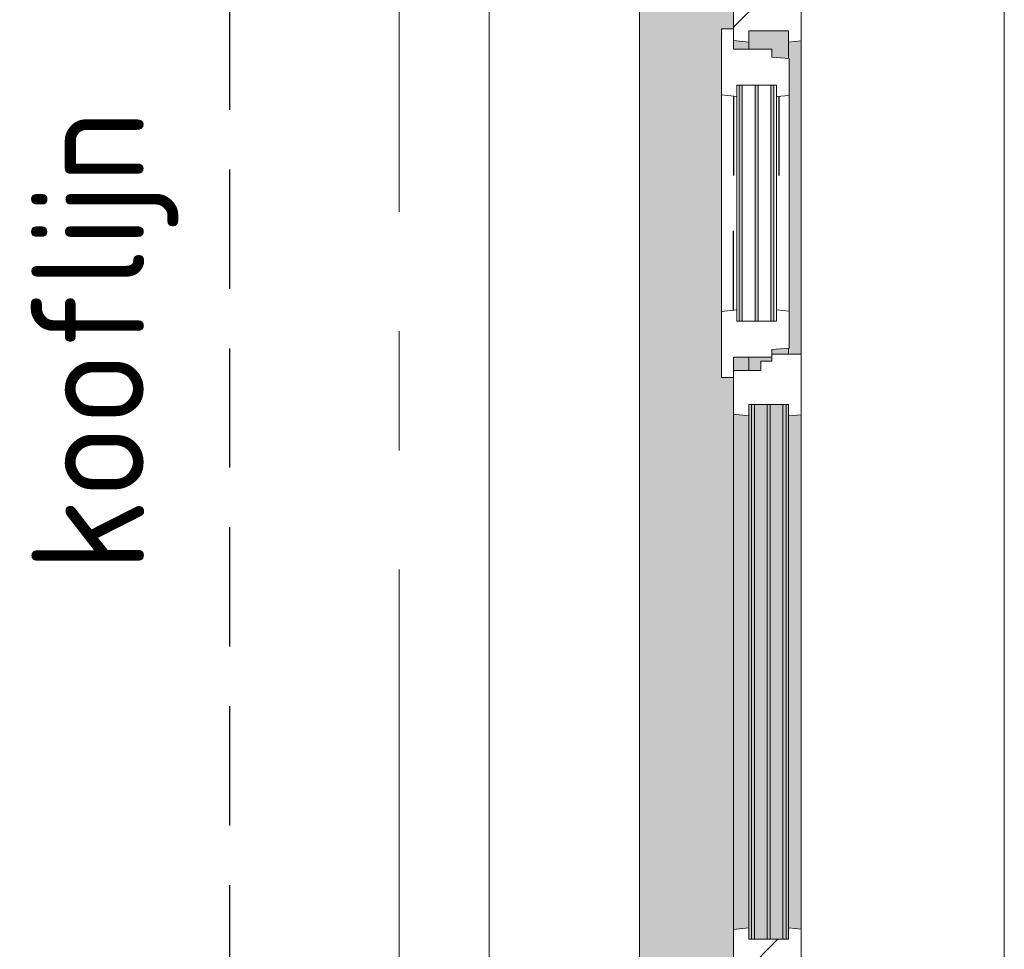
# Model space of a CAD drawing. Extents: x 3165 to 57695, y -7842 to 39081.
# Tile 87 of 248: x 53512 to 54822, y 3127 to 4364. Entities that reach past the tile are written whole.
import ezdxf

# ---------------------------------------------------------------- set-up
doc = ezdxf.new("R2010")
doc.units = 0
doc.header["$LTSCALE"] = 50
for name, pattern in [('HIDDEN2', [4.7625, 3.175, -1.5875]), ('Onderlegger 3e verdieping$0$gestippeld', [6.35, 3.175, -3.175]), ('Onderlegger 3e verdieping$0$stramien', [22.225, 12.7, -3.175, 3.175, -3.175])]:
    doc.linetypes.add(name, pattern=pattern)
doc.layers.get('0').update_dxf_attribs({"linetype": 'CONTINUOUS'})
doc.layers.add('IWTEKST', color=2, linetype='CONTINUOUS')
for name, color, linetype, lineweight in [('Onderlegger 3e verdieping$0$A-GLAZ', 8, 'CONTINUOUS', 25), ('Onderlegger 3e verdieping$0$A-GLAZ-GLAS', 8, 'CONTINUOUS', 25), ('Onderlegger 3e verdieping$0$S-GRID', 8, 'CONTINUOUS', 18)]:
    doc.layers.add(name, color=color, linetype=linetype, lineweight=lineweight)
doc.styles.get("Standard").update_dxf_attribs({"font": 'isocp.shx'})
pattern_1 = [(315, (-3744.55, 54611.6), (212.132, 212.132), [])]

# ---------------------------------------------------------------- blocks, each defined once
blk = doc.blocks.new('Onderlegger 3e verdieping$0$31_KA_Houten kozijn metselwerkgevel met draaiend deel verdieping - 31_KA_Houten kozijn metselwerkgevel met draaiend deel verdieping-V232-Plotview 3e Verdieping - schaal 1 op 100')
at = {"layer": 'Onderlegger 3e verdieping$0$A-GLAZ'}
blk.add_hatch(color=256, dxfattribs=at).paths.add_polyline_path([(-656.5, 323.5), (-636.5, 323.5), (-636.5, 150), (143, 150), (143, 166), (607, 165.2), (607, 150), (636.5, 150), (636.5, 323.5), (656.5, 323.5), (656.5, 328.5), (631.5, 328.5), (631.5, 275), (-631.5, 275), (-631.5, 328.5), (-656.5, 328.5)], flags=0)
at = {"layer": 'Onderlegger 3e verdieping$0$A-GLAZ', "lineweight": 18}
h = blk.add_hatch(dxfattribs=at)
h.set_pattern_fill('FP_407', color=256, style=0, pattern_type=2)
h.set_pattern_definition(pattern_1)
h.paths.add_polyline_path([(-656.5, 150), (-636.5, 150), (-636.5, 323.5), (-656.5, 323.5), (-656.5, 165.2)], flags=0)
h.paths.add_polyline_path([(636.5, 165.2), (636.5, 150), (656.5, 150), (656.5, 323.5), (636.5, 323.5)], flags=0)
h = blk.add_hatch(dxfattribs=at)
h.set_pattern_fill('FP_407', color=256, style=0, pattern_type=2)
h.set_pattern_definition(pattern_1)
h.paths.add_polyline_path([(-656.5, 126.3), (-656.5, 60), (-591.1, 60), (-589.5, 77), (-604.5, 77), (-604.5, 129.8), (-589.5, 129.8), (-591.8, 150), (-656.5, 150)], flags=0)
h.paths.add_polyline_path([(589.5, 77), (591.1, 60), (656.5, 60), (656.5, 150), (591.8, 150), (589.5, 129.8), (604.5, 129.8), (604.5, 77)], flags=0)
at = {"layer": 'Onderlegger 3e verdieping$0$A-GLAZ'}
h = blk.add_hatch(color=256, dxfattribs=at)
h.paths.add_polyline_path([(-591.8, 150), (-589.5, 129.8), (92, 129.8), (94.3, 150), (-589.5, 150)], flags=0)
h.paths.add_polyline_path([(152.5, 129.8), (170, 129.8), (170, 150), (152.5, 150), (152.5, 145.4)], flags=0)
h.paths.add_polyline_path([(580, 145.8), (580, 129.8), (589.5, 129.8), (591.8, 150), (580, 150)], flags=0)
h = blk.add_hatch(color=256, dxfattribs=at)
h.paths.add_polyline_path([(-604.5, 101.3), (-604.5, 84.3), (107, 84.3), (107, 101.3), (-591.8, 101.3)], flags=0)
h.paths.add_polyline_path([(-604.5, 129.8), (-604.5, 126.3), (107, 126.3), (107, 129.8), (-591.8, 129.8)], flags=0)
h.paths.add_polyline_path([(-604.5, 122.3), (-604.5, 105.3), (107, 105.3), (107, 122.3), (-591.8, 122.3)], flags=0)
h.paths.add_polyline_path([(-604.5, 80.3), (-604.5, 77), (107, 77), (107, 80.3), (-594.4, 80.3)], flags=0)
h.paths.add_polyline_path([(152.5, 126.3), (152.5, 114), (165, 114), (165, 99), (170, 99), (170, 129.8), (152.5, 129.8)], flags=0)
h.paths.add_polyline_path([(174, 84.3), (174, 77), (182.1, 77), (180.5, 99), (174, 99), (174, 93)], flags=0)
h.paths.add_polyline_path([(567.9, 77), (604.5, 77), (604.5, 129.8), (580, 129.8), (580, 99), (569.5, 99), (569.1, 93)], flags=0)
at = {"layer": 'Onderlegger 3e verdieping$0$A-GLAZ', "lineweight": 18}
h = blk.add_hatch(dxfattribs=at)
h.set_pattern_fill('FP_407', color=256, style=0, pattern_type=2)
h.set_pattern_definition(pattern_1)
h.paths.add_polyline_path([(-706.5, -210.1), (-673.9, -210.1), (-664.2, 56.9), (-656.5, 56.9), (-656.5, 76.9), (-688.5, 76.9), (-688.5, -180.1), (-706.5, -180.1)], flags=0)
at = {"layer": 'Onderlegger 3e verdieping$0$A-GLAZ'}
h = blk.add_hatch(color=256, dxfattribs=at)
h.paths.add_polyline_path([(-591.1, 60), (93.6, 60), (92, 77), (-589.5, 77)], flags=0)
h.paths.add_polyline_path([(174, 60), (591.1, 60), (589.5, 77), (174, 76)], flags=0)
at = {"layer": 'Onderlegger 3e verdieping$0$A-GLAZ', "lineweight": 18}
for p, q in [((-656.5, 323.5), (-656.5, 328.5)), ((656.5, 328.5), (656.5, 323.5)), ((-636.5, 323.5), (-656.5, 323.5)), ((-656.5, 323.5), (-656.5, 150)), ((-636.5, 150), (-636.5, 323.5)), ((636.5, 323.5), (636.5, 150)), ((656.5, 323.5), (636.5, 323.5)), ((656.5, 150), (656.5, 323.5)), ((-656.5, 150), (-636.5, 150)), ((-591.8, 150), (-656.5, 150)), ((-656.5, 150), (-656.5, 60)), ((94.3, 150), (-591.8, 150)), ((-589.5, 129.8), (-591.8, 150)), ((94.3, 150), (92, 129.8)), ((143, 150), (94.3, 150)), ((152.5, 114), (152.5, 150)), ((591.8, 150), (589.5, 129.8)), ((656.5, 150), (607, 150)), ((636.5, 150), (656.5, 150)), ((656.5, 60), (656.5, 150)), ((-604.5, 126.3), (-604.5, 129.8)), ((-604.5, 129.8), (-589.5, 129.8)), ((-604.5, 105.3), (-604.5, 122.3)), ((-589.5, 129.8), (92, 129.8)), ((92, 129.8), (107, 129.8)), ((107, 129.8), (107, 126.3)), ((107, 122.3), (107, 105.3)), ((152.5, 129.8), (170, 129.8)), ((580, 129.8), (589.5, 129.8)), ((589.5, 129.8), (604.5, 129.8)), ((604.5, 129.8), (604.5, 77)), ((165, 114), (152.5, 114)), ((165, 99), (165, 114)), ((-688.5, 94.9), (-688.5, 76.9)), ((-604.5, 84.3), (-604.5, 101.3)), ((107, 101.3), (107, 84.3)), ((170, 99), (165, 99)), ((174, 60), (174, 99)), ((688.5, 76.9), (688.5, 94.9)), ((-604.5, 77), (-604.5, 80.3)), ((107, 80.3), (107, 77)), ((-656.5, 76.9), (-688.5, 76.9)), ((-688.5, 76.9), (-688.5, -180.1)), ((-656.5, 56.9), (-656.5, 76.9)), ((-589.5, 77), (-604.5, 77)), ((-591.1, 60), (-589.5, 77)), ((92, 77), (-589.5, 77)), ((107, 77), (92, 77)), ((92, 77), (93.6, 60)), ((182.1, 77), (174, 77)), ((589.5, 77), (567.9, 77)), ((604.5, 77), (589.5, 77)), ((589.5, 77), (591.1, 60)), ((656.5, 76.9), (688.5, 76.9)), ((656.5, 56.9), (656.5, 76.9)), ((688.5, 76.9), (688.5, -180.1)), ((-673.9, -210.1), (-664.2, 56.9)), ((-664.2, 56.9), (-656.5, 56.9)), ((-656.5, 60), (-591.1, 60)), ((-591.1, 60), (93.6, 60)), ((93.6, 60), (174, 60)), ((174, 60), (591.1, 60)), ((591.1, 60), (656.5, 60)), ((664.2, 56.9), (656.5, 56.9)), ((673.9, -210.1), (664.2, 56.9)), ((-688.5, -180.1), (-706.5, -180.1)), ((-706.5, -180.1), (-706.5, -210.1)), ((688.5, -180.1), (706.5, -180.1)), ((706.5, -180.1), (706.5, -210.1)), ((-706.5, -210.1), (-673.9, -210.1)), ((673.9, -210.1), (-673.9, -210.1)), ((706.5, -210.1), (673.9, -210.1))]:
    blk.add_line(p, q, dxfattribs=at)
blk = doc.blocks.new('Onderlegger 3e verdieping$0$31_KA_Houten kozijn metselwerkgevel triple glas - Type-9950171-Plotview 3e Verdieping - schaal 1 op 100')
at = {"layer": 'Onderlegger 3e verdieping$0$A-GLAZ'}
for points in [[(534.9, 0), (0, 0), (0, -4), (711.5, -3.4), (711.5, 0)], [(711.5, -21), (0, -21), (0, -25), (711.5, -25)], [(0, -42), (0, -46), (711.5, -46), (711.5, -42), (225.5, -42)]]:
    blk.add_hatch(color=256, dxfattribs=at).paths.add_polyline_path(points, flags=0)
at = {"layer": 'Onderlegger 3e verdieping$0$A-GLAZ', "lineweight": 18}
for p, q in [((711.5, 0), (0, 0)), ((0, 0), (0, -4)), ((711.5, -4), (711.5, 0)), ((0, -4), (711.5, -4)), ((711.5, -21), (0, -21)), ((0, -21), (0, -25)), ((0, -25), (711.5, -25)), ((711.5, -25), (711.5, -21)), ((711.5, -42), (0, -42)), ((0, -42), (0, -46)), ((0, -46), (711.5, -46)), ((711.5, -46), (711.5, -42))]:
    blk.add_line(p, q, dxfattribs=at)
blk = doc.blocks.new('Onderlegger 3e verdieping$0$31_KA_Houten kozijn draaiend deel metselwerkgevel - Type-V235-Plotview 3e Verdieping - schaal 1 op 100')
at = {"layer": 'Onderlegger 3e verdieping$0$A-GLAZ', "lineweight": 18}
for p, q in [((60.7, 16), (-27, 16)), ((-27, 16), (-27, 0)), ((63, -4.2), (60.7, 16)), ((349.3, 16), (60.7, 16)), ((349.3, 16), (347, -4.2)), ((437, 16), (349.3, 16)), ((437, 0), (437, 16)), ((410, 0), (437, 0)), ((-27, 0), (0, 0)), ((0, 0), (0, -51)), ((48, -7.5), (48, -4.2)), ((48, -4.2), (63, -4.2)), ((48, -28.5), (48, -11.5)), ((63, -4.2), (347, -4.2)), ((347, -4.2), (362, -4.2)), ((362, -4.2), (362, -7.5)), ((362, -11.5), (362, -28.5)), ((410, -51), (410, 0)), ((48, -49.5), (48, -32.5)), ((362, -32.5), (362, -49.5)), ((0, -51), (10.5, -51)), ((10.5, -51), (12.2, -74)), ((397.8, -74), (399.5, -51)), ((399.5, -51), (410, -51)), ((48, -57), (48, -53.5)), ((63, -57), (48, -57)), ((61.4, -74), (63, -57)), ((347, -57), (63, -57)), ((362, -57), (347, -57)), ((347, -57), (348.6, -74)), ((362, -53.5), (362, -57)), ((12.2, -74), (61.4, -74)), ((61.4, -74), (348.6, -74)), ((348.6, -74), (397.8, -74))]:
    blk.add_line(p, q, dxfattribs=at)
at = {"layer": 'Onderlegger 3e verdieping$0$A-GLAZ', "linetype": 'Onderlegger 3e verdieping$0$gestippeld'}
blk.add_line((347.3, -60), (241.8, -60), dxfattribs=at)
at = {"layer": 'Onderlegger 3e verdieping$0$A-GLAZ-GLAS'}
for p, q in [((62.5, 0), (168.2, 0)), ((347.5, 0), (241.8, 0))]:
    blk.add_line(p, q, dxfattribs=at)
blk = doc.blocks.new('Onderlegger 3e verdieping$0$31_KA_Houten kozijn metselwerkgevel triple glas - Type-9950170-Plotview 3e Verdieping - schaal 1 op 100')
at = {"layer": 'Onderlegger 3e verdieping$0$A-GLAZ'}
for points in [[(277.4, 0), (0, 0), (0, -4), (314, -4), (314, 0)], [(277.4, -21), (0, -21), (0, -25), (314, -25), (314, -21)], [(314, -42), (0, -42), (0, -46), (314, -46)]]:
    blk.add_hatch(color=256, dxfattribs=at).paths.add_polyline_path(points, flags=0)
at = {"layer": 'Onderlegger 3e verdieping$0$A-GLAZ', "lineweight": 18}
for p, q in [((314, 0), (0, 0)), ((0, 0), (0, -4)), ((314, -4), (314, 0)), ((0, -4), (314, -4)), ((314, -21), (0, -21)), ((0, -21), (0, -25)), ((0, -25), (314, -25)), ((314, -25), (314, -21)), ((314, -42), (0, -42)), ((0, -42), (0, -46)), ((0, -46), (314, -46)), ((314, -46), (314, -42))]:
    blk.add_line(p, q, dxfattribs=at)
blk = doc.blocks.new('Onderlegger 3e verdieping$0$vensterbank tweede verdieping2 - vensterbank tweede verdieping-12045771-Plotview 3e Verdieping - schaal 1 op 100')
at = {"layer": 'Onderlegger 3e verdieping$0$A-GLAZ', "lineweight": 18}
for p, q in [((54136.6, 4491.5), (54136.6, 3004)), ((54336.6, 3113), (54336.6, 4376))]:
    blk.add_line(p, q, dxfattribs=at)
blk = doc.blocks.new('Onderlegger 3e verdieping')
at = {"layer": 'Onderlegger 3e verdieping$0$S-GRID', "linetype": 'Onderlegger 3e verdieping$0$stramien'}
blk.add_line((54016.6, 38080.6), (54016.6, 989.5), dxfattribs=at)
at = {"layer": 'Onderlegger 3e verdieping$0$A-GLAZ'}
blk.add_blockref('Onderlegger 3e verdieping$0$vensterbank tweede verdieping2 - vensterbank tweede verdieping-12045771-Plotview 3e Verdieping - schaal 1 op 100', (0, 0), dxfattribs=at)
at = {"layer": 'Onderlegger 3e verdieping$0$A-GLAZ', "rotation": 89.99999999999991}
for name, p in [('Onderlegger 3e verdieping$0$31_KA_Houten kozijn metselwerkgevel met draaiend deel verdieping - 31_KA_Houten kozijn metselwerkgevel met draaiend deel verdieping-V232-Plotview 3e Verdieping - schaal 1 op 100', (54611.6, 3744.5)), ('Onderlegger 3e verdieping$0$31_KA_Houten kozijn draaiend deel metselwerkgevel - Type-V235-Plotview 3e Verdieping - schaal 1 op 100', (54461.6, 3914.5)), ('Onderlegger 3e verdieping$0$31_KA_Houten kozijn metselwerkgevel triple glas - Type-9950170-Plotview 3e Verdieping - schaal 1 op 100', (54469.1, 3962.5)), ('Onderlegger 3e verdieping$0$31_KA_Houten kozijn metselwerkgevel triple glas - Type-9950171-Plotview 3e Verdieping - schaal 1 op 100', (54485.3, 3140))]:
    blk.add_blockref(name, p, dxfattribs=at)

msp = doc.modelspace()

# ---------------------------------------------------------------- linework, layer by layer
at = {"color": 8, "linetype": 'HIDDEN2'}
msp.add_line((53791.6, 3053.2), (53791.6, 35392.2), dxfattribs=at)

# ---------------------------------------------------------------- block references
msp.add_blockref('Onderlegger 3e verdieping', (0, 0))

# ---------------------------------------------------------------- texts
at = {"layer": 'IWTEKST', "insert": (53527.5, 3629.3), "char_height": 150, "width": 3405, "attachment_point": 1, "rotation": 90}
msp.add_mtext('kooflijn', dxfattribs=at)

doc.saveas('drawing.dxf')
